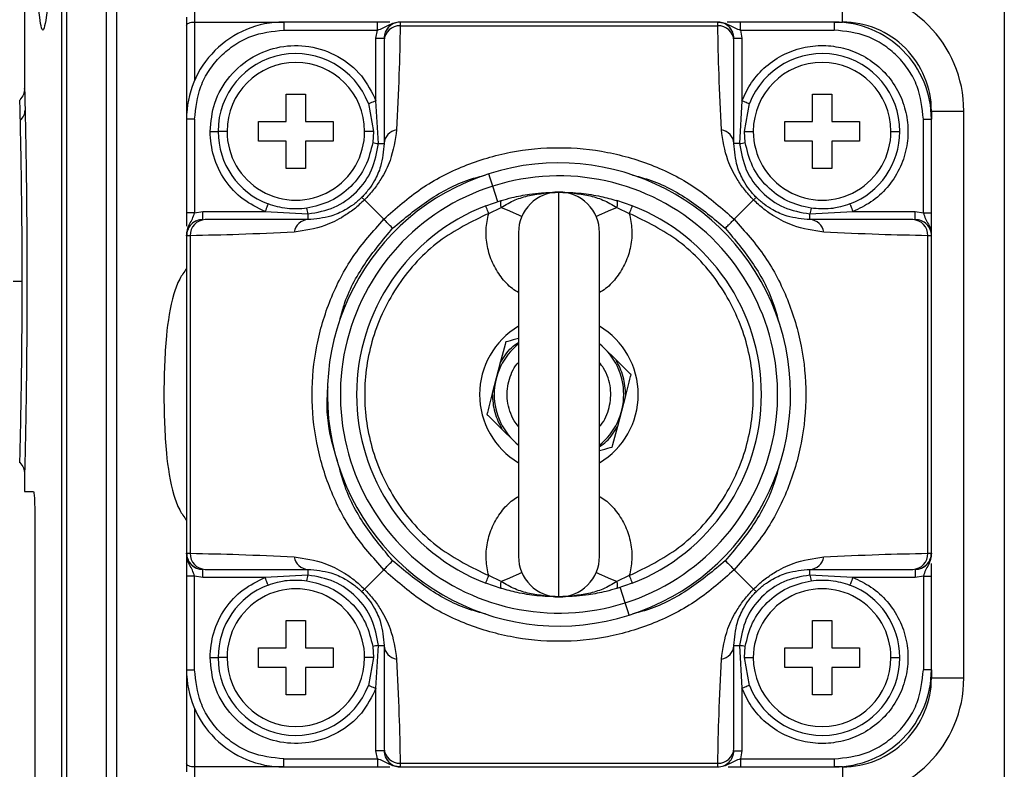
# Model space of a CAD drawing. Header units: millimetres. Extents: x 19 to 819, y 19 to 629.
# Tile 15 of 28: x 509 to 570, y 424 to 471. Entities that reach past the tile are written whole.
import ezdxf

# ---------------------------------------------------------------- set-up
doc = ezdxf.new("R2010")
doc.units = ezdxf.units.MM
doc.header["$LTSCALE"] = 3
doc.layers.add('DIMENSIONS', color=140, linetype='Continuous', lineweight=25)
doc.styles.add('SLDTEXTSTYLE0', font='TXT', dxfattribs={"width": 0.7})
doc.dimstyles.new('SLDDIMSTYLE0', dxfattribs={"dimtxt": 6.474023, "dimasz": 9.906, "dimexe": 0, "dimexo": 0.0625, "dimgap": 1.618506, "dimtad": 0, "dimtih": 1, "dimtoh": 1, "dimrnd": 1e-09, "dimzin": 12, "dimdsep": 46, "dimtxsty": 'SLDTEXTSTYLE0', "dimsah": 1, "dimcen": 0.09, "dimadec": 0, "dimazin": 3, "dimtfac": 1, "dimtofl": 0, "dimtmove": 0, "dimatfit": 3, "dimfxl": 0, "dimfrac": 2, "dimtolj": 1, "dimtzin": 12, "dimarcsym": 0})

# ---------------------------------------------------------------- blocks, each defined once
blk = doc.blocks.new('_D_13')
at = {"layer": 'DIMENSIONS'}
for p, q in [((477.014, 458.415), (477.014, 569.99)), ((569.714, 486.415), (569.714, 569.99)), ((477.014, 560.465), (507.981, 560.465)), ((516.754, 560.465), (514.58, 560.465)), ((514.58, 560.465), (514.58, 550.175)), ((535.992, 560.465), (538.166, 560.465)), ((538.166, 560.465), (538.166, 550.175)), ((569.714, 560.465), (544.765, 560.465)), ((514.58, 550.175), (516.754, 550.175)), ((538.166, 550.175), (535.992, 550.175))]:
    blk.add_line(p, q, dxfattribs=at)
for points in [[(477.014, 560.465), (486.92, 558.941), (486.92, 561.989)], [(569.714, 560.465), (559.808, 561.989), (559.808, 558.941)]]:
    blk.add_solid(points, dxfattribs=at)
at = {"layer": 'DIMENSIONS', "char_height": 6.35, "attachment_point": 1, "style": 'SLDTEXTSTYLE0'}
for s, insert in [('92.7', (516.754, 570.099)), ('3.65', (516.754, 558.361))]:
    blk.add_mtext(s, dxfattribs=dict(at, insert=insert))

msp = doc.modelspace()

# ---------------------------------------------------------------- linework, layer by layer
for p, q in [((509.214, 480.19), (509.214, 466.462)), ((511.507, 379.602), (511.507, 475.607)), ((511.83, 379.605), (511.83, 475.605)), ((514.244, 475.605), (514.244, 379.605)), ((514.917, 379.605), (514.917, 475.605)), ((569.714, 475.605), (569.714, 379.605)), ((559.714, 470.605), (559.714, 472.605)), ((519.714, 471.605), (519.714, 470.605)), ((519.214, 470.897), (519.214, 470.397)), ((519.214, 470.397), (519.214, 464.605)), ((519.714, 470.605), (525.214, 470.605)), ((519.714, 470.605), (519.714, 467.002)), ((525.214, 470.605), (525.214, 470.105)), ((531, 470.605), (525.214, 470.605)), ((525.214, 470.105), (531, 470.105)), ((530.914, 469.605), (531, 470.105)), ((531, 470.105), (531, 470.605)), ((531.77, 470.605), (531, 470.605)), ((532.414, 470.605), (532.41, 470.374)), ((532.41, 470.374), (552.018, 470.374)), ((552.014, 470.605), (532.414, 470.605)), ((552.018, 470.374), (552.014, 470.605)), ((553.428, 470.605), (552.599, 470.605)), ((553.428, 470.105), (553.428, 470.605)), ((559.214, 470.605), (553.428, 470.605)), ((553.428, 470.105), (553.514, 469.605)), ((553.428, 470.105), (559.214, 470.105)), ((559.214, 470.605), (559.714, 470.605)), ((559.214, 470.605), (559.214, 470.105)), ((530.914, 469.605), (531.414, 469.605)), ((530.914, 465.749), (530.914, 469.605)), ((531.414, 469.451), (531.414, 463.105)), ((553.014, 469.605), (553.514, 469.605)), ((553.014, 463.105), (553.014, 469.451)), ((553.514, 469.605), (553.514, 465.749)), ((525.364, 466.155), (526.564, 466.155)), ((525.364, 464.455), (525.364, 466.155)), ((526.564, 466.155), (526.564, 464.455)), ((557.864, 466.155), (559.064, 466.155)), ((557.864, 464.455), (557.864, 466.155)), ((559.064, 466.155), (559.064, 464.455)), ((530.447, 465.57), (530.764, 463.855)), ((531.062, 463.105), (530.914, 465.749)), ((553.514, 465.749), (553.366, 463.105)), ((553.664, 463.855), (553.981, 465.57)), ((519.714, 464.605), (519.214, 464.605)), ((519.214, 464.605), (519.214, 458.819)), ((519.714, 464.605), (519.714, 458.819)), ((564.714, 458.819), (564.714, 464.605)), ((564.714, 464.605), (565.214, 464.605)), ((565.214, 465.105), (565.214, 464.605)), ((565.214, 465.105), (567.214, 465.105)), ((565.214, 458.819), (565.214, 464.605)), ((567.214, 430.105), (567.214, 465.105)), ((523.664, 464.455), (525.364, 464.455)), ((523.664, 463.255), (523.664, 464.455)), ((526.564, 464.455), (528.264, 464.455)), ((528.264, 464.455), (528.264, 463.255)), ((556.164, 464.455), (557.864, 464.455)), ((556.164, 463.255), (556.164, 464.455)), ((559.064, 464.455), (560.764, 464.455)), ((560.764, 464.455), (560.764, 463.255)), ((520.664, 463.855), (521.164, 463.855)), ((521.714, 463.855), (521.164, 463.855)), ((530.764, 463.855), (530.214, 463.855)), ((530.764, 463.855), (530.716, 463.175)), ((553.712, 463.175), (553.664, 463.855)), ((553.664, 463.855), (554.214, 463.855)), ((562.714, 463.855), (563.264, 463.855)), ((525.364, 463.255), (523.664, 463.255)), ((525.364, 461.555), (525.364, 463.255)), ((526.564, 463.255), (526.564, 461.555)), ((528.264, 463.255), (526.564, 463.255)), ((531.062, 463.105), (531.414, 463.105)), ((553.366, 463.105), (553.014, 463.105)), ((557.864, 463.255), (556.164, 463.255)), ((557.864, 461.555), (557.864, 463.255)), ((559.064, 463.255), (559.064, 461.555)), ((560.764, 463.255), (559.064, 463.255)), ((526.564, 461.555), (525.364, 461.555)), ((559.064, 461.555), (557.864, 461.555)), ((538.432, 459.512), (538.127, 460.474)), ((542.214, 435.105), (542.214, 460.105)), ((530.2, 459.619), (531.395, 458.423)), ((537.693, 459.258), (538.638, 459.582)), ((537.874, 458.792), (538.643, 459.163)), ((545.785, 459.163), (546.555, 458.792)), ((546.735, 459.258), (545.79, 459.582)), ((553.033, 458.423), (554.228, 459.619)), ((519.714, 458.819), (519.214, 458.819)), ((519.214, 458.819), (519.214, 457.99)), ((519.714, 458.819), (520.214, 458.905)), ((520.214, 458.405), (520.214, 458.905)), ((520.214, 458.905), (524.07, 458.905)), ((524.07, 458.905), (526.714, 458.756)), ((526.714, 458.756), (526.714, 458.405)), ((557.714, 458.756), (560.358, 458.905)), ((557.714, 458.405), (557.714, 458.756)), ((560.358, 458.905), (564.214, 458.905)), ((564.214, 458.405), (564.214, 458.905)), ((564.214, 458.905), (564.714, 458.819)), ((564.714, 458.819), (565.214, 458.819)), ((565.214, 457.405), (565.214, 458.819)), ((526.714, 458.405), (520.368, 458.405)), ((564.06, 458.405), (557.714, 458.405)), ((519.445, 457.409), (519.214, 457.405)), ((519.214, 457.405), (519.214, 437.805)), ((519.445, 457.409), (519.445, 437.8)), ((539.714, 457.605), (539.714, 437.605)), ((544.714, 437.605), (544.714, 457.605)), ((564.984, 437.8), (564.984, 457.409)), ((565.214, 457.405), (564.984, 457.409)), ((565.214, 437.805), (565.214, 457.405)), ((508.507, 454.605), (509.066, 454.605)), ((545.021, 450.454), (544.714, 450.757)), ((545.721, 449.765), (545.021, 450.454)), ((538.59, 449.562), (538.343, 448.611)), ((538.343, 448.611), (538.096, 447.661)), ((546.085, 446.598), (546.332, 447.549)), ((545.838, 445.648), (546.085, 446.598)), ((538.707, 445.444), (539.407, 444.755)), ((539.407, 444.755), (539.714, 444.452)), ((509.214, 442.746), (509.214, 441.605)), ((509.214, 441.605), (509.758, 441.605)), ((509.855, 439.605), (509.855, 418.005)), ((519.214, 437.805), (519.445, 437.8)), ((519.214, 437.805), (519.214, 436.39)), ((564.984, 437.8), (565.214, 437.805)), ((520.214, 436.305), (520.214, 436.805)), ((520.368, 436.805), (526.714, 436.805)), ((526.714, 436.805), (526.714, 436.453)), ((530.2, 435.59), (531.395, 436.786)), ((553.033, 436.786), (554.228, 435.59)), ((557.714, 436.805), (564.06, 436.805)), ((557.714, 436.453), (557.714, 436.805)), ((564.214, 436.805), (564.214, 436.305)), ((565.214, 436.39), (565.214, 437.161)), ((519.714, 436.39), (519.214, 436.39)), ((519.214, 436.39), (519.214, 430.605)), ((520.214, 436.305), (519.714, 436.39)), ((519.714, 430.605), (519.714, 436.39)), ((524.07, 436.305), (520.214, 436.305)), ((526.714, 436.453), (524.07, 436.305)), ((538.643, 436.046), (537.874, 436.417)), ((546.555, 436.417), (545.785, 436.046)), ((560.358, 436.305), (557.714, 436.453)), ((564.214, 436.305), (560.358, 436.305)), ((564.714, 436.39), (564.214, 436.305)), ((564.714, 436.39), (565.214, 436.39)), ((564.714, 436.39), (564.714, 430.605)), ((565.214, 430.605), (565.214, 436.39)), ((538.638, 435.627), (537.693, 435.951)), ((546.735, 435.951), (545.79, 435.627)), ((546.301, 434.735), (545.996, 435.697)), ((525.364, 433.655), (526.564, 433.655)), ((525.364, 431.955), (525.364, 433.655)), ((526.564, 433.655), (526.564, 431.955)), ((557.864, 433.655), (559.064, 433.655)), ((557.864, 431.955), (557.864, 433.655)), ((559.064, 433.655), (559.064, 431.955)), ((523.664, 431.955), (525.364, 431.955)), ((523.664, 430.755), (523.664, 431.955)), ((526.564, 431.955), (528.264, 431.955)), ((528.264, 431.955), (528.264, 430.755)), ((530.716, 432.034), (530.764, 431.355)), ((530.914, 429.46), (531.062, 432.105)), ((531.062, 432.105), (531.414, 432.105)), ((531.414, 432.105), (531.414, 425.758)), ((553.014, 425.758), (553.014, 432.105)), ((553.014, 432.105), (553.366, 432.105)), ((553.366, 432.105), (553.514, 429.46)), ((553.664, 431.355), (553.712, 432.034)), ((556.164, 431.955), (557.864, 431.955)), ((556.164, 430.755), (556.164, 431.955)), ((559.064, 431.955), (560.764, 431.955)), ((560.764, 431.955), (560.764, 430.755)), ((520.664, 431.355), (521.164, 431.355)), ((521.714, 431.355), (521.164, 431.355)), ((530.764, 431.355), (530.214, 431.355)), ((530.764, 431.355), (530.447, 429.639)), ((553.981, 429.639), (553.664, 431.355)), ((553.664, 431.355), (554.214, 431.355)), ((562.714, 431.355), (563.264, 431.355)), ((519.214, 430.605), (519.214, 424.812)), ((519.214, 430.605), (519.714, 430.605)), ((525.364, 430.755), (523.664, 430.755)), ((525.364, 429.055), (525.364, 430.755)), ((526.564, 430.755), (526.564, 429.055)), ((528.264, 430.755), (526.564, 430.755)), ((557.864, 430.755), (556.164, 430.755)), ((557.864, 429.055), (557.864, 430.755)), ((559.064, 430.755), (559.064, 429.055)), ((560.764, 430.755), (559.064, 430.755)), ((565.214, 430.605), (564.714, 430.605)), ((565.214, 430.605), (565.214, 430.105)), ((565.214, 430.105), (567.214, 430.105)), ((530.914, 425.605), (530.914, 429.46)), ((553.514, 429.46), (553.514, 425.605)), ((526.564, 429.055), (525.364, 429.055)), ((559.064, 429.055), (557.864, 429.055)), ((519.714, 428.207), (519.714, 424.605)), ((525.214, 425.105), (531, 425.105)), ((525.214, 424.605), (525.214, 425.105)), ((531, 425.105), (530.914, 425.605)), ((531.414, 425.605), (530.914, 425.605)), ((531, 425.105), (531, 424.605)), ((553.014, 425.605), (553.514, 425.605)), ((553.514, 425.605), (553.428, 425.105)), ((553.428, 425.105), (553.428, 424.605)), ((553.428, 425.105), (559.214, 425.105)), ((559.214, 425.105), (559.214, 424.605)), ((519.214, 424.812), (519.214, 424.312)), ((525.214, 424.605), (519.714, 424.605)), ((519.714, 424.605), (519.714, 423.605)), ((525.214, 424.605), (531, 424.605)), ((531, 424.605), (531.77, 424.605)), ((532.41, 424.835), (552.018, 424.835)), ((532.41, 424.835), (532.414, 424.605)), ((532.414, 424.605), (552.014, 424.605)), ((552.014, 424.605), (552.018, 424.835)), ((552.658, 424.605), (553.428, 424.605)), ((553.428, 424.605), (559.214, 424.605)), ((559.714, 424.605), (559.214, 424.605)), ((559.714, 424.605), (559.714, 422.605))]:
    msp.add_line(p, q)
at = {"flags": 128}
for points in [[(519.214, 470.397), (519.224, 470.438), (519.252, 470.477), (519.298, 470.512), (519.36, 470.544), (519.436, 470.57), (519.523, 470.589), (519.616, 470.601), (519.714, 470.605)], [(530.447, 465.57), (530.456, 465.573), (530.483, 465.584), (530.526, 465.6), (530.584, 465.622), (530.655, 465.649), (530.735, 465.68), (530.823, 465.714), (530.914, 465.749)], [(553.514, 465.749), (553.605, 465.714), (553.693, 465.68), (553.773, 465.649), (553.844, 465.622), (553.902, 465.6), (553.945, 465.584), (553.972, 465.573), (553.981, 465.57)], [(538.127, 460.474), (538.03, 460.779), (537.952, 461.023), (537.903, 461.179), (537.885, 461.234)], [(524.249, 459.372), (524.245, 459.363), (524.235, 459.336), (524.219, 459.293), (524.196, 459.235), (524.169, 459.164), (524.138, 459.083), (524.105, 458.996), (524.07, 458.905)], [(537.874, 458.792), (537.838, 458.883), (537.804, 458.97), (537.773, 459.051), (537.746, 459.122), (537.723, 459.18), (537.706, 459.223), (537.696, 459.249), (537.693, 459.258)], [(538.643, 459.163), (538.911, 459.046), (539.158, 458.938), (539.38, 458.842), (539.568, 458.759), (539.721, 458.693), (539.832, 458.644), (539.9, 458.615), (539.923, 458.605)], [(544.505, 458.605), (544.528, 458.615), (544.596, 458.644), (544.708, 458.693), (544.86, 458.759), (545.049, 458.842), (545.27, 458.938), (545.517, 459.046), (545.785, 459.163)], [(546.735, 459.258), (546.732, 459.249), (546.722, 459.223), (546.705, 459.18), (546.682, 459.122), (546.655, 459.051), (546.624, 458.97), (546.59, 458.883), (546.555, 458.792)], [(560.179, 459.372), (560.183, 459.363), (560.193, 459.336), (560.21, 459.293), (560.232, 459.235), (560.259, 459.164), (560.29, 459.083), (560.323, 458.996), (560.358, 458.905)], [(538.924, 450.846), (538.92, 450.831), (538.909, 450.791), (538.883, 450.688), (538.824, 450.463), (538.648, 449.784), (538.59, 449.562)], [(539.714, 451.064), (539.386, 450.974), (539.207, 450.924), (539.045, 450.88), (538.973, 450.86), (538.929, 450.848), (538.924, 450.846)], [(546.332, 447.549), (546.546, 448.369), (546.593, 448.549), (546.635, 448.712), (546.654, 448.784), (546.665, 448.828), (546.666, 448.833)], [(538.096, 447.661), (537.882, 446.84), (537.836, 446.66), (537.793, 446.497), (537.774, 446.425), (537.763, 446.381), (537.762, 446.376)], [(545.504, 444.363), (545.508, 444.378), (545.519, 444.418), (545.545, 444.521), (545.604, 444.746), (545.78, 445.425), (545.838, 445.648)], [(544.714, 444.145), (545.042, 444.235), (545.221, 444.285), (545.383, 444.33), (545.455, 444.349), (545.499, 444.361), (545.504, 444.363)], [(539.923, 436.605), (539.9, 436.595), (539.832, 436.565), (539.721, 436.516), (539.568, 436.45), (539.38, 436.367), (539.158, 436.271), (538.911, 436.163), (538.643, 436.046)], [(545.785, 436.046), (545.517, 436.163), (545.27, 436.271), (545.049, 436.367), (544.86, 436.45), (544.708, 436.516), (544.596, 436.565), (544.528, 436.595), (544.505, 436.605)], [(524.249, 435.838), (524.245, 435.847), (524.235, 435.873), (524.219, 435.916), (524.196, 435.974), (524.169, 436.045), (524.138, 436.126), (524.105, 436.213), (524.07, 436.305)], [(537.693, 435.951), (537.696, 435.96), (537.706, 435.986), (537.723, 436.029), (537.746, 436.087), (537.773, 436.158), (537.804, 436.239), (537.838, 436.326), (537.874, 436.417)], [(546.555, 436.417), (546.59, 436.326), (546.624, 436.239), (546.655, 436.158), (546.682, 436.087), (546.705, 436.029), (546.722, 435.986), (546.732, 435.96), (546.735, 435.951)], [(560.358, 436.305), (560.323, 436.213), (560.29, 436.126), (560.259, 436.045), (560.232, 435.974), (560.21, 435.916), (560.193, 435.873), (560.183, 435.847), (560.179, 435.838)], [(546.543, 433.975), (546.525, 434.03), (546.476, 434.187), (546.398, 434.43), (546.301, 434.735)], [(530.447, 429.639), (530.456, 429.636), (530.483, 429.626), (530.526, 429.609), (530.584, 429.587), (530.655, 429.56), (530.735, 429.529), (530.823, 429.495), (530.914, 429.46)], [(553.981, 429.639), (553.972, 429.636), (553.945, 429.626), (553.902, 429.609), (553.844, 429.587), (553.773, 429.56), (553.693, 429.529), (553.605, 429.495), (553.514, 429.46)], [(519.714, 424.605), (519.616, 424.609), (519.523, 424.62), (519.436, 424.639), (519.36, 424.665), (519.298, 424.697), (519.252, 424.732), (519.224, 424.771), (519.214, 424.812)]]:
    msp.add_lwpolyline(points, dxfattribs=at)
for centre, radius, start, end in [((559.714, 465.105), 7.5, 0.00006, 90), ((525.214, 464.605), 6, 89.99991, 180.00007), ((532.414, 469.605), 1, 89.99895, 180.0003), ((532.377, 469.411), 0.964, 88.04151, 177.63387), ((552.014, 469.605), 1, 359.99952, 90.00123), ((552.051, 469.411), 0.964, 2.36602, 91.95855), ((559.214, 464.605), 6, 359.99996, 90.00008), ((559.714, 465.105), 5.5, 359.99997, 90.00014), ((525.964, 463.855), 4.8, 20.93895, 179.99984), ((558.464, 463.855), 4.8, 0.00018, 159.06104), ((525.964, 463.855), 4.25, 0.00013, 179.99987), ((558.464, 463.855), 4.25, 0.00013, 179.99987), ((508.397, 465.186), 0.848, 310.87285, 358.95288), ((532.321, 463.057), 0.908, 98.50917, 176.9826), ((552.108, 463.057), 0.908, 3.01721, 81.49089), ((525.964, 463.855), 4.8, 180.00004, 249.06096), ((525.964, 463.855), 4.25, 179.99993, 0.00007), ((558.464, 463.855), 4.25, 179.99992, 0.00008), ((558.464, 463.855), 4.8, 290.93908, 359.99987), ((531.243, 464.875), 1.78, 252.76057, 264.16746), ((553.185, 464.875), 1.78, 275.83242, 287.23967), ((542.214, 447.605), 14.3, 287.61989, 107.61985), ((542.214, 447.605), 14.3, 107.6199, 287.61984), ((542.214, 447.605), 13.503, 287.61987, 107.61989), ((542.214, 447.605), 13.503, 107.61987, 287.61989), ((542.214, 457.605), 2.5, 89.99981, 180.00011), ((542.214, 457.605), 2.5, 359.99989, 90.00015), ((524.944, 458.575), 1.779, 5.83108, 17.24161), ((542.214, 447.605), 12.5, 111.20507, 248.79493), ((539.089, 459.378), 0.495, 155.64622, 205.67684), ((545.339, 459.378), 0.495, 334.32316, 24.35378), ((542.214, 447.605), 12.5, 291.20507, 68.79493), ((559.484, 458.575), 1.78, 162.75906, 174.16839), ((520.214, 457.405), 1, 89.99892, 180.0012), ((520.407, 457.442), 0.964, 92.3656, 181.95903), ((526.762, 457.498), 0.908, 93.0171, 171.49087), ((557.666, 457.498), 0.908, 8.50903, 86.98285), ((564.021, 457.442), 0.964, 358.0409, 87.63442), ((564.214, 457.405), 1, 359.99885, 90.00115), ((542.214, 447.605), 4.9, 120.67759, 179.99979), ((542.214, 447.605), 4.9, 0.00021, 59.32241), ((542.214, 447.605), 4, 128.68225, 231.31775), ((542.214, 447.605), 4, 308.68225, 51.31775), ((542.214, 447.605), 4.9, 180.00004, 239.32241), ((542.214, 447.605), 4.9, 300.67759, 359.99996), ((520.214, 437.805), 1, 180.00026, 269.99962), ((520.407, 437.767), 0.964, 178.04097, 267.6344), ((564.021, 437.767), 0.964, 272.36558, 1.9591), ((564.214, 437.805), 1, 270.0003, 359.9997), ((526.762, 437.711), 0.908, 188.50913, 266.9829), ((542.214, 437.605), 2.5, 179.99989, 270.00019), ((542.214, 437.605), 2.5, 269.99985, 0.00011), ((557.666, 437.711), 0.908, 273.01715, 351.49097), ((524.944, 436.634), 1.78, 342.75929, 354.16801), ((539.089, 435.831), 0.495, 154.32316, 204.35378), ((545.339, 435.831), 0.495, 335.64622, 25.67684), ((559.485, 436.634), 1.78, 185.83251, 197.24004), ((525.964, 431.355), 4.8, 110.93904, 179.99996), ((525.964, 431.355), 4.25, 359.99993, 180.00007), ((558.464, 431.355), 4.25, 359.99992, 180.00008), ((558.464, 431.355), 4.8, 0.00013, 69.06092), ((531.243, 430.334), 1.78, 95.83254, 107.23943), ((532.321, 432.152), 0.908, 183.0174, 261.49083), ((552.108, 432.152), 0.908, 278.50911, 356.98279), ((553.185, 430.334), 1.78, 72.76033, 84.16758), ((525.964, 431.355), 4.8, 180.00016, 339.06105), ((525.964, 431.355), 4.25, 180.00013, 359.99987), ((558.464, 431.355), 4.8, 200.93896, 359.99982), ((558.464, 431.355), 4.25, 180.00013, 359.99987), ((525.214, 430.605), 6, 179.99993, 270.00009), ((559.214, 430.605), 6, 269.99992, 0.00004), ((559.714, 430.105), 5.5, 269.99986, 0.00003), ((559.714, 430.105), 7.5, 270, 359.99994), ((532.377, 425.798), 0.964, 182.36613, 271.95849), ((552.051, 425.798), 0.964, 268.04145, 357.63398), ((532.414, 425.605), 1, 179.99885, 270.00105), ((552.014, 425.605), 1, 269.99877, 0.00134)]:
    msp.add_arc(centre, radius, start, end)
for points, knots in [([(510.739, 475.605), (510.737, 474.913), (510.733, 473.635), (510.61, 471.815), (510.59, 470.935), (510.338, 469.882), (510.104, 470.932), (510.102, 471.813), (510.001, 473.634), (510, 474.912), (509.999, 475.605)], [0, 0, 0, 0, 0.190707, 0.352132, 0.460244, 0.500264, 0.539754, 0.647658, 0.809145, 1, 1, 1, 1]), ([(519.714, 464.605), (519.787, 465.296), (519.901, 466.361), (520.586, 467.641), (521.296, 468.522), (522.177, 469.232), (523.458, 469.918), (524.522, 470.031), (525.214, 470.105)], [0, 0, 0, 0, 0.239456, 0.368361, 0.5, 0.631639, 0.760543, 1, 1, 1, 1]), ([(531, 470.105), (531.122, 470.148), (531.363, 470.233), (531.691, 470.417), (531.931, 470.539), (532.068, 470.556), (532.082, 470.558)], [0, 0, 0, 0, 0.330458, 0.647399, 0.964625, 1, 1, 1, 1]), ([(532.413, 470.601), (532.321, 470.594), (532.128, 470.579), (531.856, 470.451), (531.622, 470.248), (531.53, 470.064), (531.484, 469.973)], [0, 0, 0, 0, 0.233617, 0.484972, 0.744367, 1, 1, 1, 1]), ([(532.41, 470.374), (532.388, 469.371), (532.342, 467.23), (532.24, 465.091), (532.186, 463.955)], [0, 0, 0, 0, 0.468522, 1, 1, 1, 1]), ([(552.014, 470.605), (552.14, 470.594), (552.391, 470.573), (552.738, 470.421), (553.065, 470.231), (553.306, 470.147), (553.428, 470.105)], [0, 0, 0, 0, 0.249313, 0.496183, 0.742832, 1, 1, 1, 1]), ([(552.944, 469.973), (552.898, 470.064), (552.806, 470.248), (552.572, 470.451), (552.3, 470.579), (552.107, 470.594), (552.015, 470.601)], [0, 0, 0, 0, 0.255631, 0.515024, 0.766381, 1, 1, 1, 1]), ([(552.242, 463.955), (552.188, 465.091), (552.087, 467.23), (552.04, 469.371), (552.018, 470.374)], [0, 0, 0, 0, 0.531478, 1, 1, 1, 1]), ([(564.714, 464.605), (564.641, 465.296), (564.528, 466.361), (563.842, 467.641), (563.132, 468.522), (562.251, 469.232), (560.97, 469.918), (559.906, 470.031), (559.214, 470.105)], [0, 0, 0, 0, 0.239456, 0.368361, 0.5, 0.631639, 0.760543, 1, 1, 1, 1]), ([(520.664, 463.855), (520.722, 464.448), (520.843, 465.674), (521.81, 467.318), (523.248, 468.531), (524.983, 469.165), (526.83, 469.193), (528.606, 468.574), (530.097, 467.384), (530.647, 466.282), (530.914, 465.749)], [0, 0, 0, 0, 0.12116, 0.2499995, 0.3788398, 0.4999997, 0.6211597, 0.7499997, 0.8788399, 1, 1, 1, 1]), ([(553.514, 465.749), (553.693, 466.133), (554.06, 466.923), (554.968, 467.91), (556.1, 468.664), (557.379, 469.099), (558.683, 469.201), (559.963, 468.992), (561.177, 468.473), (562.253, 467.644), (563.083, 466.568), (563.602, 465.354), (563.811, 464.074), (563.708, 462.769), (563.274, 461.491), (562.52, 460.359), (561.532, 459.45), (560.743, 459.083), (560.358, 458.905)], [0, 0, 0, 0, 0.060141, 0.123515, 0.188282, 0.252346, 0.31374, 0.37299, 0.435469, 0.5, 0.564531, 0.62701, 0.68626, 0.747655, 0.811718, 0.876485, 0.93986, 1, 1, 1, 1]), ([(509.214, 466.519), (509.2, 466.386), (509.173, 466.122), (509.005, 465.915), (508.921, 465.812)], [0, 0, 0, 0, 0.500003, 1, 1, 1, 1]), ([(509.215, 466.462), (509.215, 466.465), (509.212, 466.615), (509.235, 465.637), (509.241, 465.358), (509.245, 465.171)], [0, 0, 0, 0, 0.0069646, 0.3351154, 1, 1, 1, 1]), ([(508.952, 464.545), (508.944, 464.882), (508.935, 465.293), (508.924, 465.703), (508.922, 465.776)], [0, 0, 0, 0, 0.821236, 1, 1, 1, 1]), ([(509.245, 465.171), (509.254, 464.744), (509.274, 463.773), (509.301, 462.157), (509.327, 460.249), (509.348, 458.12), (509.359, 455.853), (509.359, 453.538), (509.349, 451.263), (509.329, 449.122), (509.304, 447.193), (509.276, 445.554), (509.25, 444.264), (509.23, 443.371), (509.219, 442.91), (509.215, 442.75), (509.215, 442.746)], [0, 0, 0, 0, 0.057071, 0.129937, 0.216277, 0.312342, 0.414682, 0.51955, 0.621988, 0.719033, 0.80596, 0.880038, 0.938358, 0.978559, 0.999553, 1, 1, 1, 1]), ([(509.066, 454.605), (509.064, 455.554), (509.06, 457.494), (509.032, 460.222), (508.995, 462.587), (508.965, 463.96), (508.952, 464.546)], [0, 0, 0, 0, 0.286506, 0.585434, 0.823307, 1, 1, 1, 1]), ([(532.186, 463.955), (532.092, 463.312), (531.933, 462.237), (531.314, 461.034), (530.765, 460.224), (530.393, 459.826), (530.2, 459.619)], [0, 0, 0, 0, 0.397346, 0.665002, 0.82527, 1, 1, 1, 1]), ([(554.228, 459.619), (554.033, 459.828), (553.661, 460.227), (553.111, 461.039), (552.494, 462.24), (552.336, 463.313), (552.242, 463.955)], [0, 0, 0, 0, 0.175808, 0.33653, 0.603318, 1, 1, 1, 1]), ([(524.07, 458.905), (523.6, 459.132), (522.637, 459.598), (521.536, 460.808), (520.8, 462.269), (520.708, 463.334), (520.664, 463.855)], [0, 0, 0, 0, 0.244238, 0.5, 0.755762, 1, 1, 1, 1]), ([(530.716, 463.175), (530.595, 462.671), (530.353, 461.664), (529.408, 460.406), (528.151, 459.464), (527.146, 459.223), (526.643, 459.103)], [0, 0, 0, 0, 0.25061, 0.500432, 0.750281, 1, 1, 1, 1]), ([(526.714, 458.756), (527.27, 458.856), (528.378, 459.054), (529.763, 460.059), (530.766, 461.445), (530.963, 462.55), (531.062, 463.105)], [0, 0, 0, 0, 0.2511861, 0.5005613, 0.7493757, 1, 1, 1, 1]), ([(531.414, 463.105), (531.373, 462.626), (531.304, 461.827), (530.886, 460.897), (530.481, 460.261), (530.187, 459.943), (530.037, 459.781)], [0, 0, 0, 0, 0.38781, 0.6479389, 0.8208639, 1, 1, 1, 1]), ([(531.395, 458.423), (532.143, 459.09), (533.635, 460.42), (536.325, 461.797), (539.207, 462.657), (542.215, 462.942), (545.221, 462.657), (548.109, 461.795), (550.796, 460.418), (552.289, 459.087), (553.033, 458.423)], [0, 0, 0, 0, 0.125006, 0.249504, 0.374761, 0.499791, 0.625621, 0.750396, 0.875544, 1, 1, 1, 1]), ([(554.391, 459.781), (554.241, 459.944), (553.946, 460.263), (553.541, 460.899), (553.124, 461.828), (553.055, 462.626), (553.014, 463.105)], [0, 0, 0, 0, 0.17958, 0.352939, 0.612414, 1, 1, 1, 1]), ([(553.366, 463.105), (553.465, 462.549), (553.663, 461.441), (554.669, 460.056), (556.054, 459.053), (557.159, 458.855), (557.714, 458.756)], [0, 0, 0, 0, 0.251186, 0.500561, 0.749376, 1, 1, 1, 1]), ([(557.785, 459.103), (557.28, 459.224), (556.273, 459.465), (555.016, 460.41), (554.073, 461.667), (553.833, 462.673), (553.712, 463.175)], [0, 0, 0, 0, 0.250611, 0.500432, 0.750281, 1, 1, 1, 1]), ([(531.943, 457.875), (532.669, 458.479), (534.114, 459.684), (536.116, 460.747), (537.362, 461.075), (537.701, 461.164)], [0, 0, 0, 0, 0.422991, 0.842798, 1, 1, 1, 1]), ([(546.745, 461.159), (547.078, 461.071), (548.322, 460.744), (550.318, 459.681), (551.763, 458.477), (552.485, 457.875)], [0, 0, 0, 0, 0.154645, 0.577871, 1, 1, 1, 1]), ([(530.037, 459.781), (529.875, 459.631), (529.556, 459.337), (528.92, 458.932), (527.99, 458.514), (527.192, 458.446), (526.714, 458.405)], [0, 0, 0, 0, 0.1795804, 0.3529399, 0.612415, 1, 1, 1, 1]), ([(530.037, 459.781), (530.052, 459.767), (530.107, 459.713), (530.161, 459.658), (530.2, 459.619)], [0, 0, 0, 0, 0.272626, 1, 1, 1, 1]), ([(538.638, 459.582), (538.861, 459.645), (539.441, 459.808), (540.276, 459.964), (541.246, 460.081), (541.853, 460.096), (542.214, 460.105)], [0, 0, 0, 0, 0.1918781, 0.4980862, 0.7016454, 1, 1, 1, 1]), ([(538.643, 459.163), (538.924, 459.326), (539.473, 459.644), (540.678, 460.001), (541.6, 460.063), (542.214, 460.105)], [0, 0, 0, 0, 0.260131, 0.507491, 1, 1, 1, 1]), ([(542.214, 460.105), (542.827, 460.063), (543.75, 460.001), (544.955, 459.644), (545.504, 459.326), (545.785, 459.163)], [0, 0, 0, 0, 0.492083, 0.739922, 1, 1, 1, 1]), ([(542.214, 460.105), (542.669, 460.09), (543.538, 460.062), (544.735, 459.869), (545.462, 459.671), (545.79, 459.582)], [0, 0, 0, 0, 0.376416, 0.718536, 1, 1, 1, 1]), ([(554.391, 459.781), (554.376, 459.766), (554.322, 459.712), (554.268, 459.658), (554.228, 459.619)], [0, 0, 0, 0, 0.272651, 1, 1, 1, 1]), ([(557.714, 458.405), (557.236, 458.446), (556.436, 458.514), (555.507, 458.933), (554.871, 459.338), (554.553, 459.632), (554.391, 459.781)], [0, 0, 0, 0, 0.387809, 0.647941, 0.820864, 1, 1, 1, 1]), ([(526.643, 459.103), (526.234, 459.071), (525.419, 459.008), (524.638, 459.251), (524.249, 459.372)], [0, 0, 0, 0, 0.501709, 1, 1, 1, 1]), ([(530.2, 459.619), (529.991, 459.424), (529.591, 459.051), (528.78, 458.502), (527.578, 457.885), (526.506, 457.727), (525.864, 457.632)], [0, 0, 0, 0, 0.175806, 0.336528, 0.603319, 1, 1, 1, 1]), ([(558.564, 457.632), (557.921, 457.727), (556.846, 457.885), (555.643, 458.504), (554.834, 459.054), (554.436, 459.425), (554.228, 459.619)], [0, 0, 0, 0, 0.3973458, 0.6650039, 0.8252701, 1, 1, 1, 1]), ([(560.179, 459.372), (559.987, 459.305), (559.663, 459.195), (559.286, 459.123), (559.085, 459.095), (558.618, 459.038), (558.19, 459.072), (557.785, 459.103)], [0, 0, 0, 0, 0.251156, 0.420889, 0.472582, 0.502145, 1, 1, 1, 1]), ([(519.214, 457.405), (519.225, 457.531), (519.246, 457.781), (519.397, 458.129), (519.587, 458.456), (519.671, 458.696), (519.714, 458.819)], [0, 0, 0, 0, 0.249292, 0.496167, 0.742819, 1, 1, 1, 1]), ([(537.874, 458.792), (536.816, 458.274), (534.652, 457.215), (532.16, 454.479), (530.567, 451.181), (530.042, 447.605), (530.567, 444.028), (532.16, 440.73), (534.652, 437.995), (536.816, 436.935), (537.874, 436.417)], [0, 0, 0, 0, 0.1221415, 0.2499998, 0.3778588, 0.4999998, 0.6221413, 0.7499998, 0.8778585, 1, 1, 1, 1]), ([(539.714, 453.899), (539.587, 453.976), (539.17, 454.229), (538.611, 454.858), (538.073, 455.738), (537.76, 456.736), (537.667, 457.781), (537.805, 458.458), (537.874, 458.792)], [0, 0, 0, 0, 0.079434, 0.261581, 0.443729, 0.63079, 0.817853, 1, 1, 1, 1]), ([(546.555, 458.792), (546.623, 458.458), (546.761, 457.781), (546.668, 456.736), (546.355, 455.738), (545.817, 454.858), (545.258, 454.229), (544.841, 453.976), (544.714, 453.899)], [0, 0, 0, 0, 0.182147, 0.36921, 0.556271, 0.738419, 0.920566, 1, 1, 1, 1]), ([(546.555, 436.417), (547.612, 436.935), (549.776, 437.995), (552.268, 440.73), (553.861, 444.028), (554.387, 447.605), (553.861, 451.181), (552.268, 454.479), (549.776, 457.215), (547.612, 458.274), (546.555, 458.792)], [0, 0, 0, 0, 0.122142, 0.25, 0.377859, 0.5, 0.622141, 0.75, 0.877858, 1, 1, 1, 1]), ([(564.714, 458.819), (564.757, 458.696), (564.842, 458.456), (565.027, 458.128), (565.153, 457.87), (565.172, 457.714), (565.175, 457.682)], [0, 0, 0, 0, 0.315615, 0.61831, 0.921278, 1, 1, 1, 1]), ([(519.846, 458.334), (519.755, 458.289), (519.571, 458.196), (519.368, 457.962), (519.239, 457.691), (519.225, 457.498), (519.218, 457.405)], [0, 0, 0, 0, 0.255634, 0.515026, 0.76638, 1, 1, 1, 1]), ([(531.395, 436.786), (530.729, 437.533), (529.399, 439.026), (528.021, 441.716), (527.162, 444.597), (526.877, 447.606), (527.161, 450.611), (528.024, 453.5), (529.401, 456.187), (530.732, 457.679), (531.395, 458.423)], [0, 0, 0, 0, 0.125006, 0.249504, 0.374761, 0.499791, 0.62562, 0.750396, 0.875543, 1, 1, 1, 1]), ([(528.699, 452.274), (528.775, 452.56), (529.093, 453.758), (530.139, 455.708), (531.343, 457.153), (531.943, 457.875)], [0, 0, 0, 0, 0.13603, 0.568577, 1, 1, 1, 1]), ([(531.943, 457.875), (531.878, 457.941), (531.759, 458.059), (531.576, 458.242), (531.459, 458.359), (531.395, 458.423)], [0, 0, 0, 0, 0.3590418, 0.6502226, 1, 1, 1, 1]), ([(552.485, 457.875), (552.55, 457.941), (552.669, 458.06), (552.852, 458.243), (552.969, 458.36), (553.033, 458.423)], [0, 0, 0, 0, 0.359053, 0.650222, 1, 1, 1, 1]), ([(552.485, 457.875), (553.089, 457.15), (554.294, 455.705), (555.364, 453.686), (555.695, 452.423), (555.788, 452.066)], [0, 0, 0, 0, 0.419652, 0.836147, 1, 1, 1, 1]), ([(553.033, 458.423), (553.699, 457.676), (555.029, 456.184), (556.407, 453.493), (557.267, 450.612), (557.551, 447.603), (557.267, 444.598), (556.405, 441.709), (555.027, 439.022), (553.696, 437.53), (553.033, 436.786)], [0, 0, 0, 0, 0.125006, 0.249504, 0.374761, 0.499791, 0.62562, 0.750396, 0.875543, 1, 1, 1, 1]), ([(525.864, 457.632), (524.727, 457.578), (522.588, 457.477), (520.448, 457.431), (519.445, 457.409)], [0, 0, 0, 0, 0.531477, 1, 1, 1, 1]), ([(564.984, 457.409), (563.981, 457.431), (561.84, 457.477), (559.701, 457.578), (558.564, 457.632)], [0, 0, 0, 0, 0.468523, 1, 1, 1, 1]), ([(519.214, 455.376), (519.063, 455.169), (518.72, 454.697), (518.243, 453.303), (517.867, 450.909), (517.833, 448.817), (517.814, 447.605)], [0, 0, 0, 0, 0.095696, 0.217226, 0.546266, 1, 1, 1, 1]), ([(508.922, 443.433), (508.922, 443.422), (508.918, 443.266), (508.948, 444.42), (508.959, 444.991), (509.002, 447.026), (509.034, 449.212), (509.06, 451.862), (509.064, 453.702), (509.066, 454.605)], [0, 0, 0, 0, 0.002699, 0.038637, 0.1446, 0.30254, 0.507157, 0.758259, 1, 1, 1, 1]), ([(538.59, 449.562), (538.793, 449.899), (539.093, 450.395), (539.564, 450.722), (539.714, 450.826)], [0, 0, 0, 0, 0.68022, 1, 1, 1, 1]), ([(539.714, 445.63), (539.623, 445.745), (539.398, 446.032), (539.164, 446.571), (538.973, 447.389), (539.054, 448.42), (539.387, 449.23), (539.686, 449.555), (539.714, 449.586)], [0, 0, 0, 0, 0.102866, 0.255849, 0.408708, 0.68977, 0.970828, 1, 1, 1, 1]), ([(544.714, 445.623), (544.742, 445.654), (545.041, 445.979), (545.374, 446.79), (545.455, 447.82), (545.264, 448.638), (545.03, 449.177), (544.805, 449.464), (544.714, 449.579)], [0, 0, 0, 0, 0.029172, 0.31023, 0.591292, 0.744151, 0.897134, 1, 1, 1, 1]), ([(546.332, 447.549), (546.309, 447.94), (546.263, 448.722), (545.902, 449.417), (545.721, 449.765)], [0, 0, 0, 0, 0.500001, 1, 1, 1, 1]), ([(546.666, 448.833), (546.663, 448.837), (546.649, 448.85), (546.61, 448.888), (546.52, 448.977), (546.273, 449.221), (545.997, 449.493), (545.776, 449.711), (545.721, 449.765)], [0, 0, 0, 0, 0.0117126, 0.0431251, 0.1231148, 0.2984962, 0.8267412, 1, 1, 1, 1]), ([(517.814, 447.605), (517.833, 446.392), (517.867, 444.3), (518.243, 441.906), (518.72, 440.512), (519.063, 440.04), (519.214, 439.833)], [0, 0, 0, 0, 0.453735, 0.782775, 0.904304, 1, 1, 1, 1]), ([(528.587, 443.329), (528.437, 443.814), (528.009, 445.196), (527.824, 446.828), (527.937, 447.924), (527.954, 448.085)], [0, 0, 0, 0, 0.3157464, 0.8992298, 1, 1, 1, 1]), ([(538.096, 447.661), (538.119, 447.269), (538.165, 446.487), (538.526, 445.792), (538.707, 445.444)], [0, 0, 0, 0, 0.5000009, 1, 1, 1, 1]), ([(537.762, 446.376), (537.765, 446.372), (537.779, 446.359), (537.818, 446.321), (537.908, 446.232), (538.155, 445.988), (538.431, 445.716), (538.653, 445.498), (538.707, 445.444)], [0, 0, 0, 0, 0.011713, 0.043126, 0.123115, 0.298496, 0.826741, 1, 1, 1, 1]), ([(544.714, 444.383), (544.865, 444.488), (545.335, 444.814), (545.635, 445.31), (545.838, 445.648)], [0, 0, 0, 0, 0.31978, 1, 1, 1, 1]), ([(508.921, 443.397), (509.005, 443.294), (509.173, 443.087), (509.2, 442.823), (509.214, 442.69)], [0, 0, 0, 0, 0.499997, 1, 1, 1, 1]), ([(531.943, 437.334), (531.339, 438.059), (530.134, 439.504), (529.064, 441.523), (528.734, 442.786), (528.64, 443.143)], [0, 0, 0, 0, 0.419652, 0.836147, 1, 1, 1, 1]), ([(555.783, 443.124), (555.691, 442.774), (555.36, 441.512), (554.291, 439.5), (553.086, 438.055), (552.485, 437.334)], [0, 0, 0, 0, 0.161306, 0.581198, 1, 1, 1, 1]), ([(509.758, 441.605), (509.769, 441.567), (509.813, 441.425), (509.816, 441.106), (509.846, 440.624), (509.853, 440.103), (509.855, 439.75), (509.855, 439.605)], [0, 0, 0, 0, 0.058428, 0.221637, 0.472369, 0.782287, 1, 1, 1, 1]), ([(537.874, 436.417), (537.806, 436.744), (537.669, 437.414), (537.757, 438.459), (538.072, 439.474), (538.623, 440.368), (539.188, 440.993), (539.596, 441.242), (539.714, 441.314)], [0, 0, 0, 0, 0.178605, 0.365345, 0.555552, 0.744011, 0.925784, 1, 1, 1, 1]), ([(544.714, 441.314), (544.832, 441.242), (545.241, 440.993), (545.805, 440.368), (546.356, 439.474), (546.671, 438.459), (546.759, 437.414), (546.622, 436.744), (546.555, 436.417)], [0, 0, 0, 0, 0.074216, 0.255989, 0.444448, 0.634655, 0.821395, 1, 1, 1, 1]), ([(519.714, 436.39), (519.671, 436.513), (519.587, 436.753), (519.397, 437.081), (519.246, 437.428), (519.225, 437.679), (519.214, 437.805)], [0, 0, 0, 0, 0.25717, 0.503812, 0.750687, 1, 1, 1, 1]), ([(519.218, 437.804), (519.225, 437.711), (519.239, 437.518), (519.368, 437.247), (519.571, 437.013), (519.755, 436.921), (519.846, 436.875)], [0, 0, 0, 0, 0.233621, 0.484974, 0.744365, 1, 1, 1, 1]), ([(519.445, 437.8), (520.448, 437.778), (522.588, 437.732), (524.727, 437.631), (525.864, 437.577)], [0, 0, 0, 0, 0.468523, 1, 1, 1, 1]), ([(558.564, 437.577), (559.701, 437.631), (561.84, 437.732), (563.981, 437.778), (564.984, 437.8)], [0, 0, 0, 0, 0.531477, 1, 1, 1, 1]), ([(564.582, 436.875), (564.673, 436.921), (564.857, 437.013), (565.06, 437.247), (565.189, 437.518), (565.203, 437.711), (565.21, 437.804)], [0, 0, 0, 0, 0.2556354, 0.5150257, 0.7663796, 1, 1, 1, 1]), ([(565.214, 437.805), (565.203, 437.679), (565.182, 437.428), (565.031, 437.081), (564.841, 436.753), (564.757, 436.513), (564.714, 436.39)], [0, 0, 0, 0, 0.249282, 0.496167, 0.742819, 1, 1, 1, 1]), ([(525.864, 437.577), (526.507, 437.482), (527.582, 437.324), (528.785, 436.705), (529.595, 436.155), (529.992, 435.784), (530.2, 435.59)], [0, 0, 0, 0, 0.3973458, 0.6650041, 0.8252699, 1, 1, 1, 1]), ([(531.395, 436.786), (531.459, 436.85), (531.576, 436.967), (531.759, 437.15), (531.878, 437.268), (531.943, 437.334)], [0, 0, 0, 0, 0.349768, 0.640937, 1, 1, 1, 1]), ([(537.683, 434.05), (537.35, 434.138), (536.106, 434.465), (534.11, 435.528), (532.665, 436.732), (531.943, 437.334)], [0, 0, 0, 0, 0.154645, 0.577872, 1, 1, 1, 1]), ([(552.485, 437.334), (551.759, 436.73), (550.314, 435.526), (548.312, 434.462), (547.066, 434.134), (546.727, 434.045)], [0, 0, 0, 0, 0.422991, 0.842798, 1, 1, 1, 1]), ([(552.485, 437.334), (552.55, 437.268), (552.669, 437.15), (552.852, 436.967), (552.969, 436.85), (553.033, 436.786)], [0, 0, 0, 0, 0.359042, 0.650223, 1, 1, 1, 1]), ([(554.228, 435.59), (554.437, 435.785), (554.837, 436.158), (555.648, 436.707), (556.85, 437.325), (557.923, 437.482), (558.564, 437.577)], [0, 0, 0, 0, 0.175807, 0.336528, 0.603319, 1, 1, 1, 1]), ([(526.714, 436.805), (527.192, 436.763), (527.992, 436.695), (528.922, 436.276), (529.557, 435.871), (529.875, 435.577), (530.037, 435.428)], [0, 0, 0, 0, 0.387808, 0.647941, 0.820864, 1, 1, 1, 1]), ([(553.033, 436.786), (552.285, 436.119), (550.793, 434.789), (548.103, 433.412), (545.221, 432.552), (542.213, 432.267), (539.208, 432.552), (536.319, 433.414), (533.632, 434.791), (532.139, 436.122), (531.395, 436.786)], [0, 0, 0, 0, 0.125006, 0.249504, 0.374761, 0.499791, 0.62562, 0.750396, 0.875544, 1, 1, 1, 1]), ([(554.391, 435.428), (554.553, 435.578), (554.872, 435.872), (555.508, 436.277), (556.438, 436.695), (557.236, 436.763), (557.714, 436.805)], [0, 0, 0, 0, 0.179581, 0.35294, 0.612415, 1, 1, 1, 1]), ([(520.664, 431.355), (520.708, 431.875), (520.8, 432.94), (521.536, 434.401), (522.637, 435.611), (523.6, 436.077), (524.07, 436.305)], [0, 0, 0, 0, 0.244238, 0.5, 0.755762, 1, 1, 1, 1]), ([(524.249, 435.838), (524.442, 435.904), (524.765, 436.014), (525.142, 436.086), (525.343, 436.115), (525.81, 436.171), (526.238, 436.138), (526.643, 436.106)], [0, 0, 0, 0, 0.251156, 0.420889, 0.472582, 0.502144, 1, 1, 1, 1]), ([(526.643, 436.106), (527.148, 435.985), (528.155, 435.744), (529.412, 434.799), (530.355, 433.542), (530.595, 432.536), (530.716, 432.034)], [0, 0, 0, 0, 0.250611, 0.500432, 0.750281, 1, 1, 1, 1]), ([(531.062, 432.105), (530.963, 432.66), (530.765, 433.768), (529.759, 435.154), (528.374, 436.156), (527.269, 436.354), (526.714, 436.453)], [0, 0, 0, 0, 0.251186, 0.500561, 0.749376, 1, 1, 1, 1]), ([(542.214, 435.105), (541.601, 435.146), (540.678, 435.208), (539.473, 435.565), (538.924, 435.883), (538.643, 436.046)], [0, 0, 0, 0, 0.492083, 0.739922, 1, 1, 1, 1]), ([(545.785, 436.046), (545.504, 435.883), (544.955, 435.565), (543.75, 435.208), (542.828, 435.146), (542.214, 435.105)], [0, 0, 0, 0, 0.260131, 0.507491, 1, 1, 1, 1]), ([(557.714, 436.453), (557.158, 436.353), (556.05, 436.155), (554.665, 435.15), (553.662, 433.765), (553.465, 432.659), (553.366, 432.105)], [0, 0, 0, 0, 0.251186, 0.500561, 0.749376, 1, 1, 1, 1]), ([(560.358, 436.305), (560.743, 436.126), (561.532, 435.759), (562.52, 434.85), (563.274, 433.718), (563.708, 432.44), (563.811, 431.135), (563.602, 429.855), (563.083, 428.641), (562.253, 427.565), (561.177, 426.736), (559.963, 426.217), (558.683, 426.008), (557.379, 426.11), (556.1, 426.545), (554.968, 427.299), (554.06, 428.286), (553.693, 429.076), (553.514, 429.46)], [0, 0, 0, 0, 0.06014, 0.123515, 0.188282, 0.252345, 0.31374, 0.37299, 0.435469, 0.5, 0.564531, 0.62701, 0.68626, 0.747654, 0.811718, 0.876485, 0.939859, 1, 1, 1, 1]), ([(553.712, 432.034), (553.833, 432.538), (554.075, 433.545), (555.02, 434.803), (556.277, 435.745), (557.282, 435.986), (557.785, 436.106)], [0, 0, 0, 0, 0.25061, 0.500432, 0.750281, 1, 1, 1, 1]), ([(557.785, 436.106), (558.194, 436.138), (559.009, 436.201), (559.79, 435.958), (560.179, 435.838)], [0, 0, 0, 0, 0.501709, 1, 1, 1, 1]), ([(530.037, 435.428), (530.052, 435.443), (530.106, 435.497), (530.16, 435.551), (530.2, 435.59)], [0, 0, 0, 0, 0.272654, 1, 1, 1, 1]), ([(530.037, 435.428), (530.187, 435.266), (530.482, 434.946), (530.887, 434.31), (531.304, 433.381), (531.373, 432.583), (531.414, 432.105)], [0, 0, 0, 0, 0.17958, 0.352939, 0.612414, 1, 1, 1, 1]), ([(530.2, 435.59), (530.395, 435.382), (530.767, 434.982), (531.317, 434.171), (531.934, 432.969), (532.092, 431.896), (532.186, 431.255)], [0, 0, 0, 0, 0.175808, 0.336529, 0.603318, 1, 1, 1, 1]), ([(542.214, 435.105), (541.759, 435.119), (540.891, 435.147), (539.694, 435.34), (538.966, 435.538), (538.638, 435.627)], [0, 0, 0, 0, 0.3764152, 0.7185357, 1, 1, 1, 1]), ([(545.79, 435.627), (545.567, 435.564), (544.987, 435.402), (544.152, 435.246), (543.182, 435.128), (542.575, 435.113), (542.214, 435.105)], [0, 0, 0, 0, 0.191878, 0.498087, 0.701644, 1, 1, 1, 1]), ([(552.242, 431.255), (552.336, 431.897), (552.495, 432.972), (553.114, 434.175), (553.663, 434.985), (554.035, 435.383), (554.228, 435.59)], [0, 0, 0, 0, 0.397346, 0.665002, 0.82527, 1, 1, 1, 1]), ([(553.014, 432.105), (553.055, 432.583), (553.124, 433.382), (553.542, 434.312), (553.947, 434.948), (554.241, 435.266), (554.391, 435.428)], [0, 0, 0, 0, 0.38781, 0.647939, 0.820864, 1, 1, 1, 1]), ([(554.391, 435.428), (554.376, 435.443), (554.321, 435.496), (554.267, 435.551), (554.228, 435.59)], [0, 0, 0, 0, 0.272622, 1, 1, 1, 1]), ([(530.914, 429.46), (530.647, 428.927), (530.097, 427.825), (528.606, 426.635), (526.83, 426.016), (524.983, 426.044), (523.248, 426.678), (521.81, 427.891), (520.843, 429.535), (520.722, 430.761), (520.664, 431.355)], [0, 0, 0, 0, 0.1211601, 0.2500003, 0.3788403, 0.5000003, 0.6211602, 0.7500005, 0.87884, 1, 1, 1, 1]), ([(532.186, 431.255), (532.24, 430.118), (532.342, 427.979), (532.388, 425.838), (532.41, 424.835)], [0, 0, 0, 0, 0.531478, 1, 1, 1, 1]), ([(552.018, 424.835), (552.04, 425.838), (552.087, 427.979), (552.188, 430.118), (552.242, 431.255)], [0, 0, 0, 0, 0.468522, 1, 1, 1, 1]), ([(525.214, 425.105), (524.522, 425.178), (523.458, 425.291), (522.177, 425.977), (521.296, 426.687), (520.586, 427.568), (519.901, 428.848), (519.787, 429.913), (519.714, 430.605)], [0, 0, 0, 0, 0.239457, 0.368361, 0.5, 0.631639, 0.760544, 1, 1, 1, 1]), ([(559.214, 425.105), (559.906, 425.178), (560.97, 425.291), (562.251, 425.977), (563.132, 426.687), (563.842, 427.568), (564.528, 428.848), (564.641, 429.913), (564.714, 430.605)], [0, 0, 0, 0, 0.239457, 0.368361, 0.5, 0.631639, 0.760544, 1, 1, 1, 1]), ([(532.414, 424.605), (532.288, 424.615), (532.037, 424.636), (531.69, 424.788), (531.363, 424.978), (531.123, 425.062), (531, 425.105)], [0, 0, 0, 0, 0.249285, 0.496169, 0.74282, 1, 1, 1, 1]), ([(531.484, 425.236), (531.53, 425.145), (531.622, 424.961), (531.856, 424.759), (532.128, 424.63), (532.321, 424.615), (532.413, 424.608)], [0, 0, 0, 0, 0.255631, 0.515024, 0.766381, 1, 1, 1, 1]), ([(553.428, 425.105), (553.306, 425.061), (553.065, 424.977), (552.737, 424.792), (552.497, 424.67), (552.36, 424.653), (552.346, 424.651)], [0, 0, 0, 0, 0.3304584, 0.6473997, 0.9646255, 1, 1, 1, 1])]:
    msp.add_open_spline(points, degree=3, knots=knots)

# ---------------------------------------------------------------- dimensions: what is measured, and where the dimension line sits
at = {"layer": 'DIMENSIONS'}
dim = msp.add_linear_dim(base=(477.014, 560.465), p1=(569.714, 482.605), p2=(477.014, 454.605), dimstyle='SLDDIMSTYLE0', dxfattribs=at)
dim.commit()
dim.dimension.update_dxf_attribs({"geometry": '_D_13', "text_midpoint": (526.373, 560.465), "dimtype": 160})

doc.saveas('drawing.dxf')
